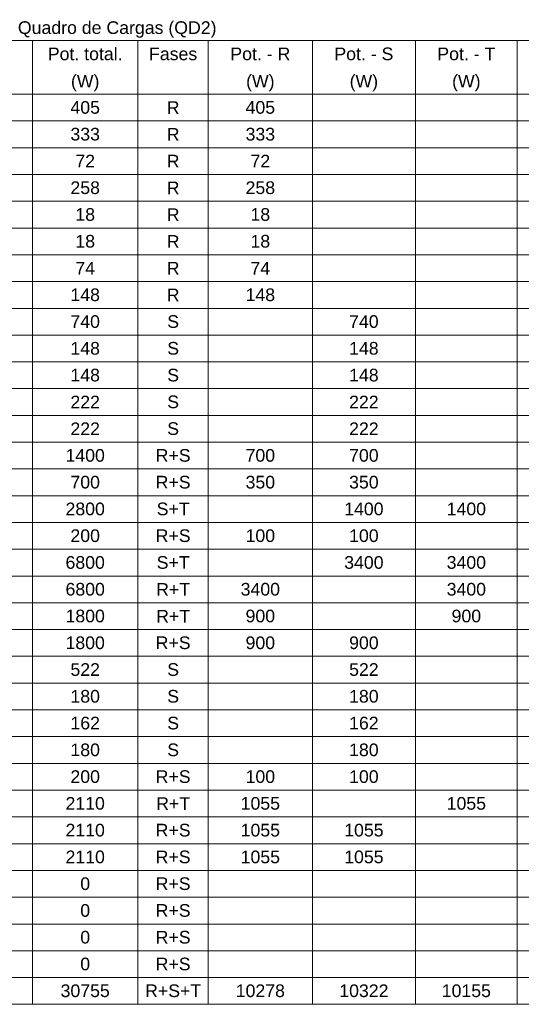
# Model space of a CAD drawing. Header units: millimetres. Extents: x 55082 to 85113, y -5867 to -946.
# Tile 22 of 77: x 57394 to 57743, y -2603 to -1919. Entities that reach past the tile are written whole.
import ezdxf

# ---------------------------------------------------------------- set-up
doc = ezdxf.new("R2010")
doc.units = ezdxf.units.MM
doc.header["$MEASUREMENT"] = 0
doc.layers.add('DI-Tabelas', color=7, linetype='Continuous', lineweight=5)
doc.styles.add('Arial', font='arial.ttf')

msp = doc.modelspace()

# ---------------------------------------------------------------- linework, layer by layer
at = {"layer": 'DI-Tabelas'}
for p, q in [((58101.02, -1933.57), (56823.44, -1933.57)), ((57403.3, -1933.57), (57403.3, -1952.17)), ((57476.66, -1933.57), (57476.66, -1952.17)), ((57525.5, -1933.57), (57525.5, -1952.17)), ((57597.82, -1933.57), (57597.82, -1952.17)), ((57669.39, -1933.57), (57669.39, -1952.17)), ((57740.2, -1933.57), (57740.2, -1952.17)), ((57403.3, -1952.17), (57403.3, -1970.78)), ((57476.66, -1952.17), (57476.66, -1970.78)), ((57525.5, -1952.17), (57525.5, -1970.78)), ((57597.82, -1952.17), (57597.82, -1970.78)), ((57669.39, -1952.17), (57669.39, -1970.78)), ((57740.2, -1952.17), (57740.2, -1970.78)), ((57403.3, -1970.78), (57329.94, -1970.78)), ((57329.94, -1970.78), (57403.3, -1970.78)), ((57476.66, -1970.78), (57403.3, -1970.78)), ((57403.3, -1970.78), (57403.3, -1989.39)), ((57403.3, -1970.78), (57476.66, -1970.78)), ((57525.5, -1970.78), (57476.66, -1970.78)), ((57476.66, -1970.78), (57476.66, -1989.39)), ((57476.66, -1970.78), (57525.5, -1970.78)), ((57597.82, -1970.78), (57525.5, -1970.78)), ((57525.5, -1970.78), (57525.5, -1989.39)), ((57525.5, -1970.78), (57597.82, -1970.78)), ((57669.39, -1970.78), (57597.82, -1970.78)), ((57597.82, -1970.78), (57597.82, -1989.39)), ((57597.82, -1970.78), (57669.39, -1970.78)), ((57740.2, -1970.78), (57669.39, -1970.78)), ((57669.39, -1970.78), (57669.39, -1989.39)), ((57669.39, -1970.78), (57740.2, -1970.78)), ((57772.51, -1970.78), (57740.2, -1970.78)), ((57740.2, -1970.78), (57740.2, -1989.39)), ((57740.2, -1970.78), (57772.51, -1970.78)), ((57403.3, -1989.39), (57329.94, -1989.39)), ((57476.66, -1989.39), (57403.3, -1989.39)), ((57403.3, -1989.39), (57403.3, -2008)), ((57525.5, -1989.39), (57476.66, -1989.39)), ((57476.66, -1989.39), (57476.66, -2008)), ((57597.82, -1989.39), (57525.5, -1989.39)), ((57525.5, -1989.39), (57525.5, -2008)), ((57669.39, -1989.39), (57597.82, -1989.39)), ((57597.82, -1989.39), (57597.82, -2008)), ((57740.2, -1989.39), (57669.39, -1989.39)), ((57669.39, -1989.39), (57669.39, -2008)), ((57772.51, -1989.39), (57740.2, -1989.39)), ((57740.2, -1989.39), (57740.2, -2008)), ((57403.3, -2008), (57329.94, -2008)), ((57476.66, -2008), (57403.3, -2008)), ((57403.3, -2008), (57403.3, -2026.61)), ((57525.5, -2008), (57476.66, -2008)), ((57476.66, -2008), (57476.66, -2026.61)), ((57597.82, -2008), (57525.5, -2008)), ((57525.5, -2008), (57525.5, -2026.61)), ((57669.39, -2008), (57597.82, -2008)), ((57597.82, -2008), (57597.82, -2026.61)), ((57740.2, -2008), (57669.39, -2008)), ((57669.39, -2008), (57669.39, -2026.61)), ((57772.51, -2008), (57740.2, -2008)), ((57740.2, -2008), (57740.2, -2026.61)), ((57403.3, -2026.61), (57329.94, -2026.61)), ((57476.66, -2026.61), (57403.3, -2026.61)), ((57403.3, -2026.61), (57403.3, -2045.21)), ((57525.5, -2026.61), (57476.66, -2026.61)), ((57476.66, -2026.61), (57476.66, -2045.21)), ((57597.82, -2026.61), (57525.5, -2026.61)), ((57525.5, -2026.61), (57525.5, -2045.21)), ((57669.39, -2026.61), (57597.82, -2026.61)), ((57597.82, -2026.61), (57597.82, -2045.21)), ((57740.2, -2026.61), (57669.39, -2026.61)), ((57669.39, -2026.61), (57669.39, -2045.21)), ((57772.51, -2026.61), (57740.2, -2026.61)), ((57740.2, -2026.61), (57740.2, -2045.21)), ((57403.3, -2045.21), (57329.94, -2045.21)), ((57476.66, -2045.21), (57403.3, -2045.21)), ((57403.3, -2045.21), (57403.3, -2063.82)), ((57525.5, -2045.21), (57476.66, -2045.21)), ((57476.66, -2045.21), (57476.66, -2063.82)), ((57597.82, -2045.21), (57525.5, -2045.21)), ((57525.5, -2045.21), (57525.5, -2063.82)), ((57669.39, -2045.21), (57597.82, -2045.21)), ((57597.82, -2045.21), (57597.82, -2063.82)), ((57740.2, -2045.21), (57669.39, -2045.21)), ((57669.39, -2045.21), (57669.39, -2063.82)), ((57772.51, -2045.21), (57740.2, -2045.21)), ((57740.2, -2045.21), (57740.2, -2063.82)), ((57403.3, -2063.82), (57329.94, -2063.82)), ((57476.66, -2063.82), (57403.3, -2063.82)), ((57403.3, -2063.82), (57403.3, -2082.43)), ((57525.5, -2063.82), (57476.66, -2063.82)), ((57476.66, -2063.82), (57476.66, -2082.43)), ((57597.82, -2063.82), (57525.5, -2063.82)), ((57525.5, -2063.82), (57525.5, -2082.43)), ((57669.39, -2063.82), (57597.82, -2063.82)), ((57597.82, -2063.82), (57597.82, -2082.43)), ((57740.2, -2063.82), (57669.39, -2063.82)), ((57669.39, -2063.82), (57669.39, -2082.43)), ((57772.51, -2063.82), (57740.2, -2063.82)), ((57740.2, -2063.82), (57740.2, -2082.43)), ((57403.3, -2082.43), (57329.94, -2082.43)), ((57476.66, -2082.43), (57403.3, -2082.43)), ((57403.3, -2082.43), (57403.3, -2101.04)), ((57525.5, -2082.43), (57476.66, -2082.43)), ((57476.66, -2082.43), (57476.66, -2101.04)), ((57597.82, -2082.43), (57525.5, -2082.43)), ((57525.5, -2082.43), (57525.5, -2101.04)), ((57669.39, -2082.43), (57597.82, -2082.43)), ((57597.82, -2082.43), (57597.82, -2101.04)), ((57740.2, -2082.43), (57669.39, -2082.43)), ((57669.39, -2082.43), (57669.39, -2101.04)), ((57772.51, -2082.43), (57740.2, -2082.43)), ((57740.2, -2082.43), (57740.2, -2101.04)), ((57403.3, -2101.04), (57329.94, -2101.04)), ((57476.66, -2101.04), (57403.3, -2101.04)), ((57403.3, -2101.04), (57403.3, -2119.65)), ((57525.5, -2101.04), (57476.66, -2101.04)), ((57476.66, -2101.04), (57476.66, -2119.65)), ((57597.82, -2101.04), (57525.5, -2101.04)), ((57525.5, -2101.04), (57525.5, -2119.65)), ((57669.39, -2101.04), (57597.82, -2101.04)), ((57597.82, -2101.04), (57597.82, -2119.65)), ((57740.2, -2101.04), (57669.39, -2101.04)), ((57669.39, -2101.04), (57669.39, -2119.65)), ((57772.51, -2101.04), (57740.2, -2101.04)), ((57740.2, -2101.04), (57740.2, -2119.65)), ((57403.3, -2119.65), (57329.94, -2119.65)), ((57476.66, -2119.65), (57403.3, -2119.65)), ((57403.3, -2119.65), (57403.3, -2138.25)), ((57525.5, -2119.65), (57476.66, -2119.65)), ((57476.66, -2119.65), (57476.66, -2138.25)), ((57597.82, -2119.65), (57525.5, -2119.65)), ((57525.5, -2119.65), (57525.5, -2138.25)), ((57669.39, -2119.65), (57597.82, -2119.65)), ((57597.82, -2119.65), (57597.82, -2138.25)), ((57740.2, -2119.65), (57669.39, -2119.65)), ((57669.39, -2119.65), (57669.39, -2138.25)), ((57772.51, -2119.65), (57740.2, -2119.65)), ((57740.2, -2119.65), (57740.2, -2138.25)), ((57403.3, -2138.25), (57329.94, -2138.25)), ((57476.66, -2138.25), (57403.3, -2138.25)), ((57403.3, -2138.25), (57403.3, -2156.86)), ((57525.5, -2138.25), (57476.66, -2138.25)), ((57476.66, -2138.25), (57476.66, -2156.86)), ((57597.82, -2138.25), (57525.5, -2138.25)), ((57525.5, -2138.25), (57525.5, -2156.86)), ((57669.39, -2138.25), (57597.82, -2138.25)), ((57597.82, -2138.25), (57597.82, -2156.86)), ((57740.2, -2138.25), (57669.39, -2138.25)), ((57669.39, -2138.25), (57669.39, -2156.86)), ((57772.51, -2138.25), (57740.2, -2138.25)), ((57740.2, -2138.25), (57740.2, -2156.86)), ((57403.3, -2156.86), (57329.94, -2156.86)), ((57476.66, -2156.86), (57403.3, -2156.86)), ((57403.3, -2156.86), (57403.3, -2175.47)), ((57525.5, -2156.86), (57476.66, -2156.86)), ((57476.66, -2156.86), (57476.66, -2175.47)), ((57597.82, -2156.86), (57525.5, -2156.86)), ((57525.5, -2156.86), (57525.5, -2175.47)), ((57669.39, -2156.86), (57597.82, -2156.86)), ((57597.82, -2156.86), (57597.82, -2175.47)), ((57740.2, -2156.86), (57669.39, -2156.86)), ((57669.39, -2156.86), (57669.39, -2175.47)), ((57772.51, -2156.86), (57740.2, -2156.86)), ((57740.2, -2156.86), (57740.2, -2175.47)), ((57403.3, -2175.47), (57329.94, -2175.47)), ((57476.66, -2175.47), (57403.3, -2175.47)), ((57403.3, -2175.47), (57403.3, -2194.08)), ((57525.5, -2175.47), (57476.66, -2175.47)), ((57476.66, -2175.47), (57476.66, -2194.08)), ((57597.82, -2175.47), (57525.5, -2175.47)), ((57525.5, -2175.47), (57525.5, -2194.08)), ((57669.39, -2175.47), (57597.82, -2175.47)), ((57597.82, -2175.47), (57597.82, -2194.08)), ((57740.2, -2175.47), (57669.39, -2175.47)), ((57669.39, -2175.47), (57669.39, -2194.08)), ((57772.51, -2175.47), (57740.2, -2175.47)), ((57740.2, -2175.47), (57740.2, -2194.08)), ((57403.3, -2194.08), (57329.94, -2194.08)), ((57476.66, -2194.08), (57403.3, -2194.08)), ((57403.3, -2194.08), (57403.3, -2212.69)), ((57525.5, -2194.08), (57476.66, -2194.08)), ((57476.66, -2194.08), (57476.66, -2212.69)), ((57597.82, -2194.08), (57525.5, -2194.08)), ((57525.5, -2194.08), (57525.5, -2212.69)), ((57669.39, -2194.08), (57597.82, -2194.08)), ((57597.82, -2194.08), (57597.82, -2212.69)), ((57740.2, -2194.08), (57669.39, -2194.08)), ((57669.39, -2194.08), (57669.39, -2212.69)), ((57772.51, -2194.08), (57740.2, -2194.08)), ((57740.2, -2194.08), (57740.2, -2212.69)), ((57403.3, -2212.69), (57329.94, -2212.69)), ((57476.66, -2212.69), (57403.3, -2212.69)), ((57403.3, -2212.69), (57403.3, -2231.29)), ((57525.5, -2212.69), (57476.66, -2212.69)), ((57476.66, -2212.69), (57476.66, -2231.29)), ((57597.82, -2212.69), (57525.5, -2212.69)), ((57525.5, -2212.69), (57525.5, -2231.29)), ((57669.39, -2212.69), (57597.82, -2212.69)), ((57597.82, -2212.69), (57597.82, -2231.29)), ((57740.2, -2212.69), (57669.39, -2212.69)), ((57669.39, -2212.69), (57669.39, -2231.29)), ((57772.51, -2212.69), (57740.2, -2212.69)), ((57740.2, -2212.69), (57740.2, -2231.29)), ((57403.3, -2231.29), (57329.94, -2231.29)), ((57476.66, -2231.29), (57403.3, -2231.29)), ((57403.3, -2231.29), (57403.3, -2249.9)), ((57525.5, -2231.29), (57476.66, -2231.29)), ((57476.66, -2231.29), (57476.66, -2249.9)), ((57597.82, -2231.29), (57525.5, -2231.29)), ((57525.5, -2231.29), (57525.5, -2249.9)), ((57669.39, -2231.29), (57597.82, -2231.29)), ((57597.82, -2231.29), (57597.82, -2249.9)), ((57740.2, -2231.29), (57669.39, -2231.29)), ((57669.39, -2231.29), (57669.39, -2249.9)), ((57772.51, -2231.29), (57740.2, -2231.29)), ((57740.2, -2231.29), (57740.2, -2249.9)), ((57403.3, -2249.9), (57329.94, -2249.9)), ((57476.66, -2249.9), (57403.3, -2249.9)), ((57403.3, -2249.9), (57403.3, -2268.51)), ((57525.5, -2249.9), (57476.66, -2249.9)), ((57476.66, -2249.9), (57476.66, -2268.51)), ((57597.82, -2249.9), (57525.5, -2249.9)), ((57525.5, -2249.9), (57525.5, -2268.51)), ((57669.39, -2249.9), (57597.82, -2249.9)), ((57597.82, -2249.9), (57597.82, -2268.51)), ((57740.2, -2249.9), (57669.39, -2249.9)), ((57669.39, -2249.9), (57669.39, -2268.51)), ((57772.51, -2249.9), (57740.2, -2249.9)), ((57740.2, -2249.9), (57740.2, -2268.51)), ((57403.3, -2268.51), (57329.94, -2268.51)), ((57476.66, -2268.51), (57403.3, -2268.51)), ((57403.3, -2268.51), (57403.3, -2287.12)), ((57525.5, -2268.51), (57476.66, -2268.51)), ((57476.66, -2268.51), (57476.66, -2287.12)), ((57597.82, -2268.51), (57525.5, -2268.51)), ((57525.5, -2268.51), (57525.5, -2287.12)), ((57669.39, -2268.51), (57597.82, -2268.51)), ((57597.82, -2268.51), (57597.82, -2287.12)), ((57740.2, -2268.51), (57669.39, -2268.51)), ((57669.39, -2268.51), (57669.39, -2287.12)), ((57772.51, -2268.51), (57740.2, -2268.51)), ((57740.2, -2268.51), (57740.2, -2287.12)), ((57403.3, -2287.12), (57329.94, -2287.12)), ((57476.66, -2287.12), (57403.3, -2287.12)), ((57403.3, -2287.12), (57403.3, -2305.73)), ((57525.5, -2287.12), (57476.66, -2287.12)), ((57476.66, -2287.12), (57476.66, -2305.73)), ((57597.82, -2287.12), (57525.5, -2287.12)), ((57525.5, -2287.12), (57525.5, -2305.73)), ((57669.39, -2287.12), (57597.82, -2287.12)), ((57597.82, -2287.12), (57597.82, -2305.73)), ((57740.2, -2287.12), (57669.39, -2287.12)), ((57669.39, -2287.12), (57669.39, -2305.73)), ((57772.51, -2287.12), (57740.2, -2287.12)), ((57740.2, -2287.12), (57740.2, -2305.73)), ((57403.3, -2305.73), (57329.94, -2305.73)), ((57476.66, -2305.73), (57403.3, -2305.73)), ((57403.3, -2305.73), (57403.3, -2324.33)), ((57525.5, -2305.73), (57476.66, -2305.73)), ((57476.66, -2305.73), (57476.66, -2324.33)), ((57597.82, -2305.73), (57525.5, -2305.73)), ((57525.5, -2305.73), (57525.5, -2324.33)), ((57669.39, -2305.73), (57597.82, -2305.73)), ((57597.82, -2305.73), (57597.82, -2324.33)), ((57740.2, -2305.73), (57669.39, -2305.73)), ((57669.39, -2305.73), (57669.39, -2324.33)), ((57772.51, -2305.73), (57740.2, -2305.73)), ((57740.2, -2305.73), (57740.2, -2324.33)), ((57403.3, -2324.33), (57329.94, -2324.33)), ((57476.66, -2324.33), (57403.3, -2324.33)), ((57403.3, -2324.33), (57403.3, -2342.94)), ((57525.5, -2324.33), (57476.66, -2324.33)), ((57476.66, -2324.33), (57476.66, -2342.94)), ((57597.82, -2324.33), (57525.5, -2324.33)), ((57525.5, -2324.33), (57525.5, -2342.94)), ((57669.39, -2324.33), (57597.82, -2324.33)), ((57597.82, -2324.33), (57597.82, -2342.94)), ((57740.2, -2324.33), (57669.39, -2324.33)), ((57669.39, -2324.33), (57669.39, -2342.94)), ((57772.51, -2324.33), (57740.2, -2324.33)), ((57740.2, -2324.33), (57740.2, -2342.94)), ((57403.3, -2342.94), (57329.94, -2342.94)), ((57476.66, -2342.94), (57403.3, -2342.94)), ((57403.3, -2342.94), (57403.3, -2361.55)), ((57525.5, -2342.94), (57476.66, -2342.94)), ((57476.66, -2342.94), (57476.66, -2361.55)), ((57597.82, -2342.94), (57525.5, -2342.94)), ((57525.5, -2342.94), (57525.5, -2361.55)), ((57669.39, -2342.94), (57597.82, -2342.94)), ((57597.82, -2342.94), (57597.82, -2361.55)), ((57740.2, -2342.94), (57669.39, -2342.94)), ((57669.39, -2342.94), (57669.39, -2361.55)), ((57772.51, -2342.94), (57740.2, -2342.94)), ((57740.2, -2342.94), (57740.2, -2361.55)), ((57403.3, -2361.55), (57329.94, -2361.55)), ((57476.66, -2361.55), (57403.3, -2361.55)), ((57403.3, -2361.55), (57403.3, -2380.16)), ((57525.5, -2361.55), (57476.66, -2361.55)), ((57476.66, -2361.55), (57476.66, -2380.16)), ((57597.82, -2361.55), (57525.5, -2361.55)), ((57525.5, -2361.55), (57525.5, -2380.16)), ((57669.39, -2361.55), (57597.82, -2361.55)), ((57597.82, -2361.55), (57597.82, -2380.16)), ((57740.2, -2361.55), (57669.39, -2361.55)), ((57669.39, -2361.55), (57669.39, -2380.16)), ((57772.51, -2361.55), (57740.2, -2361.55)), ((57740.2, -2361.55), (57740.2, -2380.16)), ((57403.3, -2380.16), (57329.94, -2380.16)), ((57476.66, -2380.16), (57403.3, -2380.16)), ((57403.3, -2380.16), (57403.3, -2398.77)), ((57525.5, -2380.16), (57476.66, -2380.16)), ((57476.66, -2380.16), (57476.66, -2398.77)), ((57597.82, -2380.16), (57525.5, -2380.16)), ((57525.5, -2380.16), (57525.5, -2398.77)), ((57669.39, -2380.16), (57597.82, -2380.16)), ((57597.82, -2380.16), (57597.82, -2398.77)), ((57740.2, -2380.16), (57669.39, -2380.16)), ((57669.39, -2380.16), (57669.39, -2398.77)), ((57772.51, -2380.16), (57740.2, -2380.16)), ((57740.2, -2380.16), (57740.2, -2398.77)), ((57403.3, -2398.77), (57329.94, -2398.77)), ((57476.66, -2398.77), (57403.3, -2398.77)), ((57403.3, -2398.77), (57403.3, -2417.37)), ((57525.5, -2398.77), (57476.66, -2398.77)), ((57476.66, -2398.77), (57476.66, -2417.37)), ((57597.82, -2398.77), (57525.5, -2398.77)), ((57525.5, -2398.77), (57525.5, -2417.37)), ((57669.39, -2398.77), (57597.82, -2398.77)), ((57597.82, -2398.77), (57597.82, -2417.37)), ((57740.2, -2398.77), (57669.39, -2398.77)), ((57669.39, -2398.77), (57669.39, -2417.37)), ((57772.51, -2398.77), (57740.2, -2398.77)), ((57740.2, -2398.77), (57740.2, -2417.37)), ((57403.3, -2417.37), (57329.94, -2417.37)), ((57476.66, -2417.37), (57403.3, -2417.37)), ((57403.3, -2417.37), (57403.3, -2435.98)), ((57525.5, -2417.37), (57476.66, -2417.37)), ((57476.66, -2417.37), (57476.66, -2435.98)), ((57597.82, -2417.37), (57525.5, -2417.37)), ((57525.5, -2417.37), (57525.5, -2435.98)), ((57669.39, -2417.37), (57597.82, -2417.37)), ((57597.82, -2417.37), (57597.82, -2435.98)), ((57740.2, -2417.37), (57669.39, -2417.37)), ((57669.39, -2417.37), (57669.39, -2435.98)), ((57772.51, -2417.37), (57740.2, -2417.37)), ((57740.2, -2417.37), (57740.2, -2435.98)), ((57403.3, -2435.98), (57329.94, -2435.98)), ((57476.66, -2435.98), (57403.3, -2435.98)), ((57403.3, -2435.98), (57403.3, -2454.59)), ((57525.5, -2435.98), (57476.66, -2435.98)), ((57476.66, -2435.98), (57476.66, -2454.59)), ((57597.82, -2435.98), (57525.5, -2435.98)), ((57525.5, -2435.98), (57525.5, -2454.59)), ((57669.39, -2435.98), (57597.82, -2435.98)), ((57597.82, -2435.98), (57597.82, -2454.59)), ((57740.2, -2435.98), (57669.39, -2435.98)), ((57669.39, -2435.98), (57669.39, -2454.59)), ((57772.51, -2435.98), (57740.2, -2435.98)), ((57740.2, -2435.98), (57740.2, -2454.59)), ((57403.3, -2454.59), (57329.94, -2454.59)), ((57476.66, -2454.59), (57403.3, -2454.59)), ((57403.3, -2454.59), (57403.3, -2473.2)), ((57525.5, -2454.59), (57476.66, -2454.59)), ((57476.66, -2454.59), (57476.66, -2473.2)), ((57597.82, -2454.59), (57525.5, -2454.59)), ((57525.5, -2454.59), (57525.5, -2473.2)), ((57669.39, -2454.59), (57597.82, -2454.59)), ((57597.82, -2454.59), (57597.82, -2473.2)), ((57740.2, -2454.59), (57669.39, -2454.59)), ((57669.39, -2454.59), (57669.39, -2473.2)), ((57772.51, -2454.59), (57740.2, -2454.59)), ((57740.2, -2454.59), (57740.2, -2473.2)), ((57403.3, -2473.2), (57329.94, -2473.2)), ((57476.66, -2473.2), (57403.3, -2473.2)), ((57403.3, -2473.2), (57403.3, -2491.81)), ((57525.5, -2473.2), (57476.66, -2473.2)), ((57476.66, -2473.2), (57476.66, -2491.81)), ((57597.82, -2473.2), (57525.5, -2473.2)), ((57525.5, -2473.2), (57525.5, -2491.81)), ((57669.39, -2473.2), (57597.82, -2473.2)), ((57597.82, -2473.2), (57597.82, -2491.81)), ((57740.2, -2473.2), (57669.39, -2473.2)), ((57669.39, -2473.2), (57669.39, -2491.81)), ((57772.51, -2473.2), (57740.2, -2473.2)), ((57740.2, -2473.2), (57740.2, -2491.81)), ((57403.3, -2491.81), (57329.94, -2491.81)), ((57476.66, -2491.81), (57403.3, -2491.81)), ((57403.3, -2491.81), (57403.3, -2510.41)), ((57525.5, -2491.81), (57476.66, -2491.81)), ((57476.66, -2491.81), (57476.66, -2510.41)), ((57597.82, -2491.81), (57525.5, -2491.81)), ((57525.5, -2491.81), (57525.5, -2510.41)), ((57669.39, -2491.81), (57597.82, -2491.81)), ((57597.82, -2491.81), (57597.82, -2510.41)), ((57740.2, -2491.81), (57669.39, -2491.81)), ((57669.39, -2491.81), (57669.39, -2510.41)), ((57772.51, -2491.81), (57740.2, -2491.81)), ((57740.2, -2491.81), (57740.2, -2510.41)), ((57403.3, -2510.41), (57329.94, -2510.41)), ((57476.66, -2510.41), (57403.3, -2510.41)), ((57403.3, -2510.41), (57403.3, -2529.02)), ((57525.5, -2510.41), (57476.66, -2510.41)), ((57476.66, -2510.41), (57476.66, -2529.02)), ((57597.82, -2510.41), (57525.5, -2510.41)), ((57525.5, -2510.41), (57525.5, -2529.02)), ((57669.39, -2510.41), (57597.82, -2510.41)), ((57597.82, -2510.41), (57597.82, -2529.02)), ((57740.2, -2510.41), (57669.39, -2510.41)), ((57669.39, -2510.41), (57669.39, -2529.02)), ((57772.51, -2510.41), (57740.2, -2510.41)), ((57740.2, -2510.41), (57740.2, -2529.02)), ((57403.3, -2529.02), (57329.94, -2529.02)), ((57476.66, -2529.02), (57403.3, -2529.02)), ((57403.3, -2529.02), (57403.3, -2547.63)), ((57525.5, -2529.02), (57476.66, -2529.02)), ((57476.66, -2529.02), (57476.66, -2547.63)), ((57597.82, -2529.02), (57525.5, -2529.02)), ((57525.5, -2529.02), (57525.5, -2547.63)), ((57669.39, -2529.02), (57597.82, -2529.02)), ((57597.82, -2529.02), (57597.82, -2547.63)), ((57740.2, -2529.02), (57669.39, -2529.02)), ((57669.39, -2529.02), (57669.39, -2547.63)), ((57772.51, -2529.02), (57740.2, -2529.02)), ((57740.2, -2529.02), (57740.2, -2547.63)), ((57403.3, -2547.63), (57329.94, -2547.63)), ((57476.66, -2547.63), (57403.3, -2547.63)), ((57403.3, -2547.63), (57403.3, -2566.24)), ((57525.5, -2547.63), (57476.66, -2547.63)), ((57476.66, -2547.63), (57476.66, -2566.24)), ((57597.82, -2547.63), (57525.5, -2547.63)), ((57525.5, -2547.63), (57525.5, -2566.24)), ((57669.39, -2547.63), (57597.82, -2547.63)), ((57597.82, -2547.63), (57597.82, -2566.24)), ((57740.2, -2547.63), (57669.39, -2547.63)), ((57669.39, -2547.63), (57669.39, -2566.24)), ((57772.51, -2547.63), (57740.2, -2547.63)), ((57740.2, -2547.63), (57740.2, -2566.24)), ((57403.3, -2566.24), (57329.94, -2566.24)), ((57476.66, -2566.24), (57403.3, -2566.24)), ((57403.3, -2566.24), (57403.3, -2584.85)), ((57525.5, -2566.24), (57476.66, -2566.24)), ((57476.66, -2566.24), (57476.66, -2584.85)), ((57597.82, -2566.24), (57525.5, -2566.24)), ((57525.5, -2566.24), (57525.5, -2584.85)), ((57669.39, -2566.24), (57597.82, -2566.24)), ((57597.82, -2566.24), (57597.82, -2584.85)), ((57740.2, -2566.24), (57669.39, -2566.24)), ((57669.39, -2566.24), (57669.39, -2584.85)), ((57772.51, -2566.24), (57740.2, -2566.24)), ((57740.2, -2566.24), (57740.2, -2584.85)), ((57403.3, -2584.85), (57329.94, -2584.85)), ((57476.66, -2584.85), (57403.3, -2584.85)), ((57403.3, -2584.85), (57403.3, -2603.45)), ((57525.5, -2584.85), (57476.66, -2584.85)), ((57476.66, -2584.85), (57476.66, -2603.45)), ((57597.82, -2584.85), (57525.5, -2584.85)), ((57525.5, -2584.85), (57525.5, -2603.45)), ((57669.39, -2584.85), (57597.82, -2584.85)), ((57597.82, -2584.85), (57597.82, -2603.45)), ((57740.2, -2584.85), (57669.39, -2584.85)), ((57669.39, -2584.85), (57669.39, -2603.45)), ((57772.51, -2584.85), (57740.2, -2584.85)), ((57740.2, -2584.85), (57740.2, -2603.45)), ((57403.3, -2603.45), (57329.94, -2603.45)), ((57476.66, -2603.45), (57403.3, -2603.45)), ((57525.5, -2603.45), (57476.66, -2603.45)), ((57597.82, -2603.45), (57525.5, -2603.45)), ((57669.39, -2603.45), (57597.82, -2603.45)), ((57740.2, -2603.45), (57669.39, -2603.45)), ((57772.51, -2603.45), (57740.2, -2603.45))]:
    msp.add_line(p, q, dxfattribs=at)

# ---------------------------------------------------------------- texts
at = {"layer": 'DI-Tabelas', "char_height": 8.8, "attachment_point": 8, "line_spacing_factor": 0.6, "style": 'Arial'}
for s, insert, width in [('Quadro de Cargas (QD2)', (57462.23, -1931.57), 275.9927), ('Pot. total.', (57439.98, -1947.27), 103.8427), ('Fases', (57501.08, -1947.27), 66.9659), ('Pot. - R', (57561.66, -1947.27), 83.3317), ('Pot. - S', (57633.6, -1947.27), 81.9768), ('Pot. - T', (57704.79, -1947.27), 80.5951), ('(W)', (57439.98, -1968.78), 39.5732), ('(W)', (57561.66, -1968.78), 39.5732), ('(W)', (57633.6, -1968.78), 39.5732), ('(W)', (57704.79, -1968.78), 39.5732), ('405', (57439.98, -1984.49), 41.0085), ('R', (57501.08, -1984.49), 17.761), ('405', (57561.66, -1984.49), 41.0085), ('333', (57439.98, -2003.09), 41.0085), ('R', (57501.08, -2003.09), 17.761), ('333', (57561.66, -2003.09), 41.0085), ('72', (57439.98, -2021.7), 27.339), ('R', (57501.08, -2021.7), 17.761), ('72', (57561.66, -2021.7), 27.339), ('258', (57439.98, -2040.31), 41.0085), ('R', (57501.08, -2040.31), 17.761), ('258', (57561.66, -2040.31), 41.0085), ('18', (57439.98, -2058.92), 27.339), ('R', (57501.08, -2058.92), 17.761), ('18', (57561.66, -2058.92), 27.339), ('18', (57439.98, -2077.53), 27.339), ('R', (57501.08, -2077.53), 17.761), ('18', (57561.66, -2077.53), 27.339), ('74', (57439.98, -2096.13), 27.339), ('R', (57501.08, -2096.13), 17.761), ('74', (57561.66, -2096.13), 27.339), ('148', (57439.98, -2114.74), 41.0085), ('R', (57501.08, -2114.74), 17.761), ('148', (57561.66, -2114.74), 41.0085), ('740', (57439.98, -2133.35), 41.0085), ('S', (57501.08, -2133.35), 16.4061), ('740', (57633.6, -2133.35), 41.0085), ('148', (57439.98, -2151.96), 41.0085), ('S', (57501.08, -2151.96), 16.4061), ('148', (57633.6, -2151.96), 41.0085), ('148', (57439.98, -2170.57), 41.0085), ('S', (57501.08, -2170.57), 16.4061), ('148', (57633.6, -2170.57), 41.0085), ('222', (57439.98, -2189.17), 41.0085), ('S', (57501.08, -2189.17), 16.4061), ('222', (57633.6, -2189.17), 41.0085), ('222', (57439.98, -2207.78), 41.0085), ('S', (57501.08, -2207.78), 16.4061), ('222', (57633.6, -2207.78), 41.0085), ('1400', (57439.98, -2226.39), 54.678), ('R+S', (57501.08, -2226.39), 48.5207), ('700', (57561.66, -2226.39), 41.0085), ('700', (57633.6, -2226.39), 41.0085), ('700', (57439.98, -2245), 41.0085), ('R+S', (57501.08, -2245), 48.5207), ('350', (57561.66, -2245), 41.0085), ('350', (57633.6, -2245), 41.0085), ('2800', (57439.98, -2263.61), 54.678), ('S+T', (57501.08, -2263.61), 45.7841), ('1400', (57633.6, -2263.61), 54.678), ('1400', (57704.79, -2263.61), 54.678), ('200', (57439.98, -2282.21), 41.0085), ('R+S', (57501.08, -2282.21), 48.5207), ('100', (57561.66, -2282.21), 41.0085), ('100', (57633.6, -2282.21), 41.0085), ('6800', (57439.98, -2300.82), 54.678), ('S+T', (57501.08, -2300.82), 45.7841), ('3400', (57633.6, -2300.82), 54.678), ('3400', (57704.79, -2300.82), 54.678), ('6800', (57439.98, -2319.43), 54.678), ('R+T', (57501.08, -2319.43), 47.139), ('3400', (57561.66, -2319.43), 54.678), ('3400', (57704.79, -2319.43), 54.678), ('1800', (57439.98, -2338.04), 54.678), ('R+T', (57501.08, -2338.04), 47.139), ('900', (57561.66, -2338.04), 41.0085), ('900', (57704.79, -2338.04), 41.0085), ('1800', (57439.98, -2356.65), 54.678), ('R+S', (57501.08, -2356.65), 48.5207), ('900', (57561.66, -2356.65), 41.0085), ('900', (57633.6, -2356.65), 41.0085), ('522', (57439.98, -2375.25), 41.0085), ('S', (57501.08, -2375.25), 16.4061), ('522', (57633.6, -2375.25), 41.0085), ('180', (57439.98, -2393.86), 41.0085), ('S', (57501.08, -2393.86), 16.4061), ('180', (57633.6, -2393.86), 41.0085), ('162', (57439.98, -2412.47), 41.0085), ('S', (57501.08, -2412.47), 16.4061), ('162', (57633.6, -2412.47), 41.0085), ('180', (57439.98, -2431.08), 41.0085), ('S', (57501.08, -2431.08), 16.4061), ('180', (57633.6, -2431.08), 41.0085), ('200', (57439.98, -2449.69), 41.0085), ('R+S', (57501.08, -2449.69), 48.5207), ('100', (57561.66, -2449.69), 41.0085), ('100', (57633.6, -2449.69), 41.0085), ('2110', (57439.98, -2468.29), 54.678), ('R+T', (57501.08, -2468.29), 47.139), ('1055', (57561.66, -2468.29), 54.678), ('1055', (57704.79, -2468.29), 54.678), ('2110', (57439.98, -2486.9), 54.678), ('R+S', (57501.08, -2486.9), 48.5207), ('1055', (57561.66, -2486.9), 54.678), ('1055', (57633.6, -2486.9), 54.678), ('2110', (57439.98, -2505.51), 54.678), ('R+S', (57501.08, -2505.51), 48.5207), ('1055', (57561.66, -2505.51), 54.678), ('1055', (57633.6, -2505.51), 54.678), ('0', (57439.98, -2524.12), 13.6695), ('R+S', (57501.08, -2524.12), 48.5207), ('0', (57439.98, -2542.73), 13.6695), ('R+S', (57501.08, -2542.73), 48.5207), ('0', (57439.98, -2561.33), 13.6695), ('R+S', (57501.08, -2561.33), 48.5207), ('0', (57439.98, -2579.94), 13.6695), ('R+S', (57501.08, -2579.94), 48.5207), ('30755', (57439.98, -2598.55), 68.3476), ('R+S+T', (57501.08, -2598.55), 77.8988), ('10278', (57561.66, -2598.55), 68.3476), ('10322', (57633.6, -2598.55), 68.3476), ('10155', (57704.79, -2598.55), 68.3476)]:
    msp.add_mtext(s, dxfattribs=dict(at, insert=insert, width=width))

doc.saveas('drawing.dxf')
